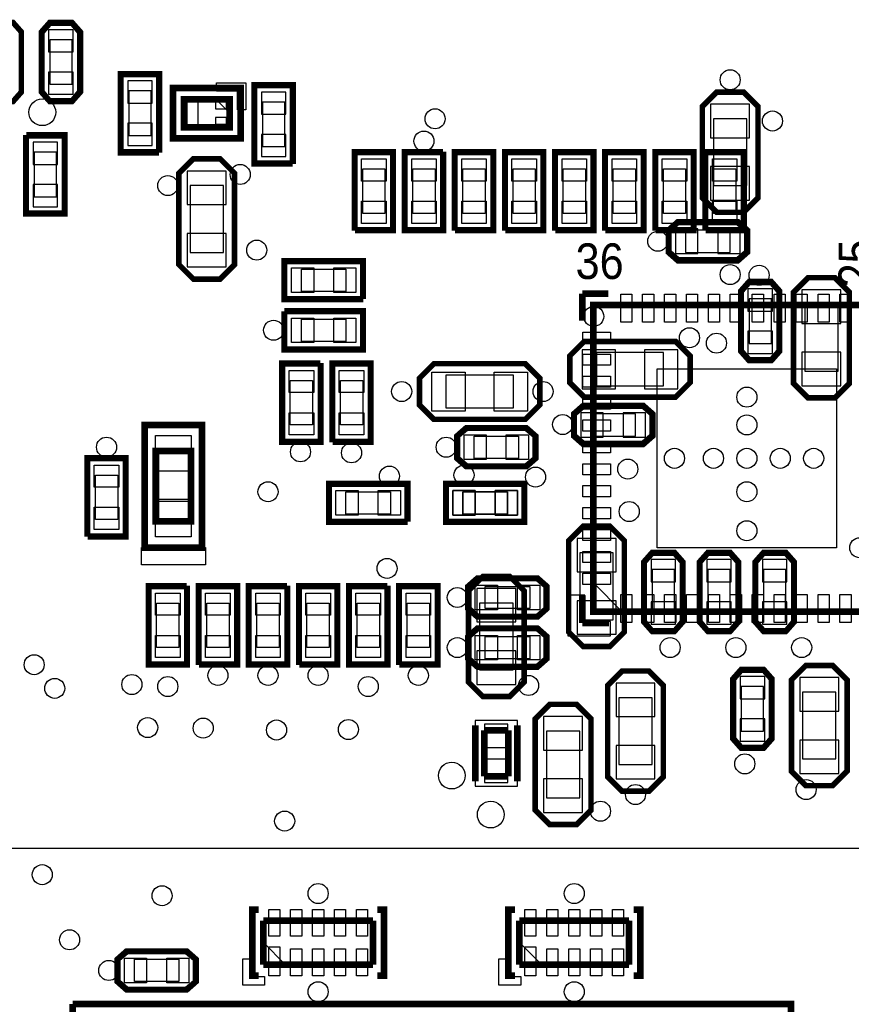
# Model space of a CAD drawing. Extents: x 6 to 156, y -6 to 136.
# Tile 3 of 32: x 26 to 45, y 22 to 45. Entities that reach past the tile are written whole.
import ezdxf

# ---------------------------------------------------------------- set-up
doc = ezdxf.new("R2010")
doc.units = 0
for name, color, linetype in [('PG_ASSEMBLY_BOTTOM', 1, 'CONTINUOUS'), ('PG_ASSEMBLY_TOP', 1, 'CONTINUOUS'), ('PG_PLACE_BOUND_BOTTOM', 152, 'CONTINUOUS'), ('PG_PLACE_BOUND_TOP', 152, 'CONTINUOUS'), ('PG_SILKSCREEN_BOTTOM', 204, 'CONTINUOUS'), ('PG_SILKSCREEN_TOP', 45, 'CONTINUOUS'), ('PIN_BOTTOM', 5, 'CONTINUOUS'), ('PIN_TOP', 1, 'CONTINUOUS'), ('VC_BOTTOM', 5, 'CONTINUOUS'), ('VC_TOP', 1, 'CONTINUOUS')]:
    doc.layers.add(name, color=color, linetype=linetype)

msp = doc.modelspace()

# ---------------------------------------------------------------- linework, layer by layer
at = {"layer": 'PG_ASSEMBLY_BOTTOM'}
for points in [[(26.549604, 42.976038), (26.549604, 44.296838), (26.705052, 44.474638), (27.153616, 44.474638), (27.311604, 44.296838), (27.311604, 42.976038), (27.159204, 42.798238), (26.702004, 42.798238)], [(28.353004, 41.629838), (28.353004, 43.306238), (29.115004, 43.306238), (29.115004, 41.629838)], [(31.401004, 41.375838), (31.401004, 43.052238), (32.163004, 43.052238), (32.163004, 41.375838)], [(41.840404, 40.258238), (41.561004, 40.537638), (41.561004, 42.620438), (41.840404, 42.899838), (41.916604, 42.976038), (42.475404, 42.976038), (42.653204, 42.798238), (42.831004, 42.620438), (42.831004, 40.537638), (42.653204, 40.359838), (42.475404, 40.182038), (41.916604, 40.182038)], [(30.777942, 42.797984), (30.777942, 42.477944), (30.457902, 42.797984)], [(26.956004, 41.909238), (26.956004, 40.232838), (26.194004, 40.232838), (26.194004, 41.909238)], [(30.613604, 41.375838), (30.893004, 41.096438), (30.893004, 39.013638), (30.613604, 38.734238), (30.537404, 38.658038), (29.978604, 38.658038), (29.800804, 38.835838), (29.623004, 39.013638), (29.623004, 41.096438), (29.800804, 41.274238), (29.978604, 41.452038), (30.537404, 41.452038)], [(42.348404, 39.166038), (41.027604, 39.166038), (40.849804, 39.321486), (40.849804, 39.77005), (41.027604, 39.928038), (42.348404, 39.928038), (42.526204, 39.775638), (42.526204, 39.318438)], [(44.63415, 38.664388), (44.91355, 38.384988), (44.91355, 36.302188), (44.63415, 36.022788), (44.55795, 35.946588), (43.99915, 35.946588), (43.82135, 36.124388), (43.64355, 36.302188), (43.64355, 38.384988), (43.82135, 38.562788), (43.99915, 38.740588), (44.55795, 38.740588)], [(43.26255, 38.384988), (43.26255, 37.064188), (43.107102, 36.886388), (42.658538, 36.886388), (42.50055, 37.064188), (42.50055, 38.384988), (42.65295, 38.562788), (43.11015, 38.562788)], [(38.589204, 36.981638), (38.868604, 37.261038), (40.951404, 37.261038), (41.230804, 36.981638), (41.307004, 36.905438), (41.307004, 36.346638), (41.129204, 36.168838), (40.951404, 35.991038), (38.868604, 35.991038), (38.690804, 36.168838), (38.513004, 36.346638), (38.513004, 36.905438)], [(38.868604, 35.737038), (40.189404, 35.737038), (40.367204, 35.58159), (40.367204, 35.133026), (40.189404, 34.975038), (38.868604, 34.975038), (38.690804, 35.127438), (38.690804, 35.584638)], [(35.769804, 33.959038), (37.446204, 33.959038), (37.446204, 33.197038), (35.769804, 33.197038)], [(38.792404, 30.352238), (38.513004, 30.631638), (38.513004, 32.714438), (38.792404, 32.993838), (38.868604, 33.070038), (39.427404, 33.070038), (39.605204, 32.892238), (39.783004, 32.714438), (39.783004, 30.631638), (39.605204, 30.453838), (39.427404, 30.276038), (38.868604, 30.276038)], [(40.291004, 30.885638), (40.291004, 32.206438), (40.446452, 32.384238), (40.895016, 32.384238), (41.053004, 32.206438), (41.053004, 30.885638), (40.900604, 30.707838), (40.443404, 30.707838)], [(41.561004, 30.885638), (41.561004, 32.206438), (41.716452, 32.384238), (42.165016, 32.384238), (42.323004, 32.206438), (42.323004, 30.885638), (42.170604, 30.707838), (41.713404, 30.707838)], [(42.831004, 30.885638), (42.831004, 32.206438), (42.986452, 32.384238), (43.435016, 32.384238), (43.593004, 32.206438), (43.593004, 30.885638), (43.440604, 30.707838), (42.983404, 30.707838)], [(36.506404, 29.209238), (36.227004, 29.488638), (36.227004, 31.571438), (36.506404, 31.850838), (36.582604, 31.927038), (37.141404, 31.927038), (37.319204, 31.749238), (37.497004, 31.571438), (37.497004, 29.488638), (37.319204, 29.310838), (37.141404, 29.133038), (36.582604, 29.133038)], [(44.583604, 29.818838), (44.863004, 29.539438), (44.863004, 27.456638), (44.583604, 27.177238), (44.507404, 27.101038), (43.948604, 27.101038), (43.770804, 27.278838), (43.593004, 27.456638), (43.593004, 29.539438), (43.770804, 29.717238), (43.948604, 29.895038), (44.507404, 29.895038)], [(40.392604, 29.691838), (40.672004, 29.412438), (40.672004, 27.329638), (40.392604, 27.050238), (40.316404, 26.974038), (39.757604, 26.974038), (39.579804, 27.151838), (39.402004, 27.329638), (39.402004, 29.412438), (39.579804, 29.590238), (39.757604, 29.768038), (40.316404, 29.768038)], [(43.085004, 29.539438), (43.085004, 28.218638), (42.929556, 28.040838), (42.480992, 28.040838), (42.323004, 28.218638), (42.323004, 29.539438), (42.475404, 29.717238), (42.932604, 29.717238)], [(38.741604, 28.929838), (39.021004, 28.650438), (39.021004, 26.567638), (38.741604, 26.288238), (38.665404, 26.212038), (38.106604, 26.212038), (37.928804, 26.389838), (37.751004, 26.567638), (37.751004, 28.650438), (37.928804, 28.828238), (38.106604, 29.006038), (38.665404, 29.006038)]]:
    msp.add_lwpolyline(points, close=True, dxfattribs=at)
at = {"layer": 'PG_ASSEMBLY_BOTTOM', "const_width": 0.1524}
for points in [[(30.777942, 42.788078), (30.777942, 42.147998), (29.738066, 42.147998), (29.738066, 42.788078), (30.777942, 42.788078)], [(37.137086, 28.388056), (36.586922, 28.388056)], [(36.586922, 28.388056), (36.586922, 27.33802)], [(37.137086, 27.33802), (37.137086, 28.388056)], [(36.586922, 27.33802), (37.137086, 27.33802)]]:
    msp.add_lwpolyline(points, dxfattribs=at)
at = {"layer": 'PG_ASSEMBLY_TOP'}
for points in [[(34.449004, 39.851838), (33.687004, 39.851838), (33.687004, 41.528238), (34.449004, 41.528238)], [(34.830004, 41.528238), (35.592004, 41.528238), (35.592004, 39.851838), (34.830004, 39.851838)], [(36.735004, 39.851838), (35.973004, 39.851838), (35.973004, 41.528238), (36.735004, 41.528238)], [(37.878004, 39.851838), (37.116004, 39.851838), (37.116004, 41.528238), (37.878004, 41.528238)], [(39.021004, 39.851838), (38.259004, 39.851838), (38.259004, 41.528238), (39.021004, 41.528238)], [(40.164004, 39.851838), (39.402004, 39.851838), (39.402004, 41.528238), (40.164004, 41.528238)], [(41.307004, 39.851838), (40.545004, 39.851838), (40.545004, 41.528238), (41.307004, 41.528238)], [(42.450004, 39.851838), (41.688004, 39.851838), (41.688004, 41.528238), (42.450004, 41.528238)], [(33.763204, 39.039038), (33.763204, 38.277038), (32.086804, 38.277038), (32.086804, 39.039038)], [(32.086804, 37.134038), (32.086804, 37.896038), (33.763204, 37.896038), (33.763204, 37.134038)], [(32.036004, 36.702238), (32.798004, 36.702238), (32.798004, 35.025838), (32.036004, 35.025838)], [(33.941004, 35.025838), (33.179004, 35.025838), (33.179004, 36.702238), (33.941004, 36.702238)], [(37.801804, 36.473638), (37.522404, 36.753038), (35.439604, 36.753038), (35.160204, 36.473638), (35.084004, 36.397438), (35.084004, 35.838638), (35.261804, 35.660838), (35.439604, 35.483038), (37.522404, 35.483038), (37.700204, 35.660838), (37.878004, 35.838638), (37.878004, 36.397438)], [(37.522404, 35.229038), (36.201604, 35.229038), (36.023804, 35.07359), (36.023804, 34.625026), (36.201604, 34.467038), (37.522404, 34.467038), (37.700204, 34.619438), (37.700204, 35.076638)], [(28.353004, 32.866838), (27.591004, 32.866838), (27.591004, 34.543238), (28.353004, 34.543238)], [(34.779204, 33.959038), (34.779204, 33.197038), (33.102804, 33.197038), (33.102804, 33.959038)], [(37.446204, 33.959038), (37.446204, 33.197038), (35.769804, 33.197038), (35.769804, 33.959038)], [(29.906722, 33.166812), (29.095954, 33.166812), (29.095954, 33.662366), (29.906722, 33.662366)], [(37.776404, 31.800038), (36.455604, 31.800038), (36.277804, 31.64459), (36.277804, 31.196026), (36.455604, 31.038038), (37.776404, 31.038038), (37.954204, 31.190438), (37.954204, 31.647638)], [(39.076884, 31.093918), (39.076884, 31.750762), (39.733728, 31.093918)], [(28.988004, 31.622238), (29.750004, 31.622238), (29.750004, 29.945838), (28.988004, 29.945838)], [(30.893004, 29.945838), (30.131004, 29.945838), (30.131004, 31.622238), (30.893004, 31.622238)], [(31.274004, 31.622238), (32.036004, 31.622238), (32.036004, 29.945838), (31.274004, 29.945838)], [(33.179004, 29.945838), (32.417004, 29.945838), (32.417004, 31.622238), (33.179004, 31.622238)], [(33.560004, 31.622238), (34.322004, 31.622238), (34.322004, 29.945838), (33.560004, 29.945838)], [(35.465004, 29.945838), (34.703004, 29.945838), (34.703004, 31.622238), (35.465004, 31.622238)], [(37.776404, 30.657038), (36.455604, 30.657038), (36.277804, 30.50159), (36.277804, 30.053026), (36.455604, 29.895038), (37.776404, 29.895038), (37.954204, 30.047438), (37.954204, 30.504638)], [(31.54807, 23.545038), (32.047942, 23.044912), (31.54807, 23.044912)], [(37.39007, 23.545038), (37.889942, 23.044912), (37.39007, 23.044912)], [(29.775404, 23.291038), (28.454604, 23.291038), (28.276804, 23.13559), (28.276804, 22.687026), (28.454604, 22.529038), (29.775404, 22.529038), (29.953204, 22.681438), (29.953204, 23.138638)]]:
    msp.add_lwpolyline(points, close=True, dxfattribs=at)
at = {"layer": 'PG_ASSEMBLY_TOP', "const_width": 0.1524}
for points in [[(46.077124, 31.093918), (46.077124, 38.093904), (39.076884, 38.093904), (39.076884, 31.093918), (46.077124, 31.093918)], [(29.896054, 33.158938), (29.896054, 34.758884), (29.095954, 34.758884), (29.095954, 33.158938), (29.896054, 33.158938)], [(34.047938, 24.04491), (31.54807, 24.04491)], [(31.54807, 24.04491), (31.54807, 23.044912)], [(34.047938, 23.044912), (34.047938, 24.04491)], [(39.889938, 24.04491), (37.39007, 24.04491)], [(37.39007, 24.04491), (37.39007, 23.044912)], [(39.889938, 23.044912), (39.889938, 24.04491)], [(31.54807, 23.044912), (34.047938, 23.044912)], [(37.39007, 23.044912), (39.889938, 23.044912)]]:
    msp.add_lwpolyline(points, dxfattribs=at)
at = {"layer": 'PG_PLACE_BOUND_BOTTOM'}
for points in [[(26.676604, 43.128438), (27.184604, 43.128438), (27.184604, 44.144438), (26.676604, 44.144438)], [(28.480004, 41.960038), (28.988004, 41.960038), (28.988004, 42.976038), (28.480004, 42.976038)], [(30.777942, 42.788078), (30.777942, 42.148252), (29.737812, 42.148252), (29.737812, 42.788078)], [(31.528004, 41.706038), (32.036004, 41.706038), (32.036004, 42.722038), (31.528004, 42.722038)], [(41.815004, 40.817038), (42.577004, 40.817038), (42.577004, 42.341038), (41.815004, 42.341038)], [(26.829004, 41.579038), (26.321004, 41.579038), (26.321004, 40.563038), (26.829004, 40.563038)], [(30.639004, 40.817038), (29.877004, 40.817038), (29.877004, 39.293038), (30.639004, 39.293038)], [(42.196004, 39.293038), (42.196004, 39.801038), (41.180004, 39.801038), (41.180004, 39.293038)], [(43.13555, 38.232588), (42.62755, 38.232588), (42.62755, 37.216588), (43.13555, 37.216588)], [(44.65955, 38.105588), (43.89755, 38.105588), (43.89755, 36.581588), (44.65955, 36.581588)], [(39.148004, 37.007038), (39.148004, 36.245038), (40.672004, 36.245038), (40.672004, 37.007038)], [(39.021004, 35.610038), (39.021004, 35.102038), (40.037004, 35.102038), (40.037004, 35.610038)], [(36.100004, 33.832038), (36.100004, 33.324038), (37.116004, 33.324038), (37.116004, 33.832038)], [(38.767004, 30.911038), (39.529004, 30.911038), (39.529004, 32.435038), (38.767004, 32.435038)], [(40.418004, 31.038038), (40.926004, 31.038038), (40.926004, 32.054038), (40.418004, 32.054038)], [(41.688004, 31.038038), (42.196004, 31.038038), (42.196004, 32.054038), (41.688004, 32.054038)], [(42.958004, 31.038038), (43.466004, 31.038038), (43.466004, 32.054038), (42.958004, 32.054038)], [(36.481004, 29.768038), (37.243004, 29.768038), (37.243004, 31.292038), (36.481004, 31.292038)], [(42.958004, 29.387038), (42.450004, 29.387038), (42.450004, 28.371038), (42.958004, 28.371038)], [(44.609004, 29.260038), (43.847004, 29.260038), (43.847004, 27.736038), (44.609004, 27.736038)], [(40.418004, 29.133038), (39.656004, 29.133038), (39.656004, 27.609038), (40.418004, 27.609038)], [(37.342064, 28.6131), (36.381944, 28.6131), (36.381944, 27.112976), (37.342064, 27.112976)], [(38.767004, 28.371038), (38.005004, 28.371038), (38.005004, 26.847038), (38.767004, 26.847038)]]:
    msp.add_lwpolyline(points, close=True, dxfattribs=at)
at = {"layer": 'PG_PLACE_BOUND_TOP'}
for points in [[(34.322004, 40.182038), (33.814004, 40.182038), (33.814004, 41.198038), (34.322004, 41.198038)], [(34.957004, 41.198038), (35.465004, 41.198038), (35.465004, 40.182038), (34.957004, 40.182038)], [(36.608004, 40.182038), (36.100004, 40.182038), (36.100004, 41.198038), (36.608004, 41.198038)], [(37.751004, 40.182038), (37.243004, 40.182038), (37.243004, 41.198038), (37.751004, 41.198038)], [(38.894004, 40.182038), (38.386004, 40.182038), (38.386004, 41.198038), (38.894004, 41.198038)], [(40.037004, 40.182038), (39.529004, 40.182038), (39.529004, 41.198038), (40.037004, 41.198038)], [(41.180004, 40.182038), (40.672004, 40.182038), (40.672004, 41.198038), (41.180004, 41.198038)], [(42.323004, 40.182038), (41.815004, 40.182038), (41.815004, 41.198038), (42.323004, 41.198038)], [(33.433004, 38.912038), (33.433004, 38.404038), (32.417004, 38.404038), (32.417004, 38.912038)], [(46.077124, 31.093918), (39.077138, 31.093918), (39.077138, 38.09365), (46.077124, 38.09365)], [(32.417004, 37.261038), (32.417004, 37.769038), (33.433004, 37.769038), (33.433004, 37.261038)], [(37.243004, 36.499038), (37.243004, 35.737038), (35.719004, 35.737038), (35.719004, 36.499038)], [(32.163004, 36.372038), (32.671004, 36.372038), (32.671004, 35.356038), (32.163004, 35.356038)], [(33.814004, 35.356038), (33.306004, 35.356038), (33.306004, 36.372038), (33.814004, 36.372038)], [(37.370004, 35.102038), (37.370004, 34.594038), (36.354004, 34.594038), (36.354004, 35.102038)], [(29.896054, 33.158938), (29.095954, 33.158938), (29.095954, 34.758884), (29.896054, 34.758884)], [(28.226004, 33.197038), (27.718004, 33.197038), (27.718004, 34.213038), (28.226004, 34.213038)], [(34.449004, 33.832038), (34.449004, 33.324038), (33.433004, 33.324038), (33.433004, 33.832038)], [(37.116004, 33.832038), (37.116004, 33.324038), (36.100004, 33.324038), (36.100004, 33.832038)], [(37.624004, 31.673038), (37.624004, 31.165038), (36.608004, 31.165038), (36.608004, 31.673038)], [(29.115004, 31.292038), (29.623004, 31.292038), (29.623004, 30.276038), (29.115004, 30.276038)], [(30.766004, 30.276038), (30.258004, 30.276038), (30.258004, 31.292038), (30.766004, 31.292038)], [(31.401004, 31.292038), (31.909004, 31.292038), (31.909004, 30.276038), (31.401004, 30.276038)], [(33.052004, 30.276038), (32.544004, 30.276038), (32.544004, 31.292038), (33.052004, 31.292038)], [(33.687004, 31.292038), (34.195004, 31.292038), (34.195004, 30.276038), (33.687004, 30.276038)], [(35.338004, 30.276038), (34.830004, 30.276038), (34.830004, 31.292038), (35.338004, 31.292038)], [(37.624004, 30.530038), (37.624004, 30.022038), (36.608004, 30.022038), (36.608004, 30.530038)], [(47.139098, 25.699974), (47.139098, -3.759962), (23.639018, -3.759962), (23.639018, 25.699974)], [(34.047938, 23.044912), (34.047938, 24.04491), (31.54807, 24.04491), (31.54807, 23.044912)], [(39.889938, 23.044912), (39.889938, 24.04491), (37.39007, 24.04491), (37.39007, 23.044912)], [(29.623004, 23.164038), (29.623004, 22.656038), (28.607004, 22.656038), (28.607004, 23.164038)]]:
    msp.add_lwpolyline(points, close=True, dxfattribs=at)
at = {"layer": 'PG_SILKSCREEN_BOTTOM'}
for points, const_width in [([(26.028904, 42.950638), (26.028904, 44.322238), (25.838404, 44.538138), (25.330404, 44.538138), (25.139904, 44.322238), (25.139904, 42.950638), (25.330404, 42.734738), (25.838404, 42.734738), (26.028904, 42.950638)], 0.127), ([(27.375104, 42.950638), (27.375104, 44.322238), (27.184604, 44.538138), (26.676604, 44.538138), (26.486104, 44.322238), (26.486104, 42.950638), (26.676604, 42.734738), (27.184604, 42.734738), (27.375104, 42.950638)], 0.127), ([(29.178504, 41.566338), (29.178504, 43.369738), (28.289504, 43.369738), (28.289504, 41.566338), (29.165804, 41.566338)], 0.127), ([(32.226504, 41.312338), (32.226504, 43.115738), (31.337504, 43.115738), (31.337504, 41.312338), (32.213804, 41.312338)], 0.127), ([(29.484066, 43.041824), (29.484066, 41.894252), (31.031942, 41.894252), (31.031942, 43.041824), (29.484066, 43.041824)], 0.1524), ([(42.500804, 40.207438), (42.831004, 40.537638), (42.831004, 42.620438), (42.500804, 42.950638), (41.891204, 42.950638), (41.561004, 42.620438), (41.561004, 40.537638), (41.891204, 40.207438), (42.500804, 40.207438)], 0.127), ([(26.130504, 41.972738), (26.130504, 40.169338), (27.019504, 40.169338), (27.019504, 41.972738), (26.143204, 41.972738)], 0.127), ([(29.953204, 41.426638), (29.623004, 41.096438), (29.623004, 39.013638), (29.953204, 38.683438), (30.562804, 38.683438), (30.893004, 39.013638), (30.893004, 41.096438), (30.562804, 41.426638), (29.953204, 41.426638)], 0.127), ([(42.373804, 39.991538), (41.002204, 39.991538), (40.786304, 39.801038), (40.786304, 39.293038), (41.002204, 39.102538), (42.373804, 39.102538), (42.589704, 39.293038), (42.589704, 39.801038), (42.373804, 39.991538)], 0.127), ([(42.43705, 38.410388), (42.43705, 37.038788), (42.62755, 36.822888), (43.13555, 36.822888), (43.32605, 37.038788), (43.32605, 38.410388), (43.13555, 38.626288), (42.62755, 38.626288), (42.43705, 38.410388)], 0.127), ([(43.97375, 38.715188), (43.64355, 38.384988), (43.64355, 36.302188), (43.97375, 35.971988), (44.58335, 35.971988), (44.91355, 36.302188), (44.91355, 38.384988), (44.58335, 38.715188), (43.97375, 38.715188)], 0.127), ([(38.538404, 36.321238), (38.868604, 35.991038), (40.951404, 35.991038), (41.281604, 36.321238), (41.281604, 36.930838), (40.951404, 37.261038), (38.868604, 37.261038), (38.538404, 36.930838), (38.538404, 36.321238)], 0.127), ([(38.843204, 34.911538), (40.214804, 34.911538), (40.430704, 35.102038), (40.430704, 35.610038), (40.214804, 35.800538), (38.843204, 35.800538), (38.627304, 35.610038), (38.627304, 35.102038), (38.843204, 34.911538)], 0.127), ([(35.706304, 33.133538), (37.509704, 33.133538), (37.509704, 34.022538), (35.706304, 34.022538), (35.706304, 33.146238)], 0.127), ([(39.452804, 30.301438), (39.783004, 30.631638), (39.783004, 32.714438), (39.452804, 33.044638), (38.843204, 33.044638), (38.513004, 32.714438), (38.513004, 30.631638), (38.843204, 30.301438), (39.452804, 30.301438)], 0.127), ([(41.116504, 30.860238), (41.116504, 32.231838), (40.926004, 32.447738), (40.418004, 32.447738), (40.227504, 32.231838), (40.227504, 30.860238), (40.418004, 30.644338), (40.926004, 30.644338), (41.116504, 30.860238)], 0.127), ([(42.386504, 30.860238), (42.386504, 32.231838), (42.196004, 32.447738), (41.688004, 32.447738), (41.497504, 32.231838), (41.497504, 30.860238), (41.688004, 30.644338), (42.196004, 30.644338), (42.386504, 30.860238)], 0.127), ([(43.656504, 30.860238), (43.656504, 32.231838), (43.466004, 32.447738), (42.958004, 32.447738), (42.767504, 32.231838), (42.767504, 30.860238), (42.958004, 30.644338), (43.466004, 30.644338), (43.656504, 30.860238)], 0.127), ([(37.166804, 29.158438), (37.497004, 29.488638), (37.497004, 31.571438), (37.166804, 31.901638), (36.557204, 31.901638), (36.227004, 31.571438), (36.227004, 29.488638), (36.557204, 29.158438), (37.166804, 29.158438)], 0.127), ([(43.923204, 29.869638), (43.593004, 29.539438), (43.593004, 27.456638), (43.923204, 27.126438), (44.532804, 27.126438), (44.863004, 27.456638), (44.863004, 29.539438), (44.532804, 29.869638), (43.923204, 29.869638)], 0.127), ([(39.732204, 29.742638), (39.402004, 29.412438), (39.402004, 27.329638), (39.732204, 26.999438), (40.341804, 26.999438), (40.672004, 27.329638), (40.672004, 29.412438), (40.341804, 29.742638), (39.732204, 29.742638)], 0.127), ([(42.259504, 29.564838), (42.259504, 28.193238), (42.450004, 27.977338), (42.958004, 27.977338), (43.148504, 28.193238), (43.148504, 29.564838), (42.958004, 29.780738), (42.450004, 29.780738), (42.259504, 29.564838)], 0.127), ([(38.081204, 28.980638), (37.751004, 28.650438), (37.751004, 26.567638), (38.081204, 26.237438), (38.690804, 26.237438), (39.021004, 26.567638), (39.021004, 28.650438), (38.690804, 28.980638), (38.081204, 28.980638)], 0.127), ([(36.381944, 27.222958), (36.381944, 28.503118)], 0.1524), ([(37.342064, 27.222958), (37.342064, 28.503118)], 0.1524)]:
    msp.add_lwpolyline(points, dxfattribs=dict(at, const_width=const_width))
msp.add_lwpolyline([(30.477968, 42.96791), (30.477968, 43.157902), (31.14802, 43.157902), (31.14802, 42.548048), (30.958028, 42.548048), (30.958028, 42.96791)], close=True, dxfattribs=at)
at = {"layer": 'PG_SILKSCREEN_TOP'}
for points, const_width in [([(33.623504, 39.788338), (33.623504, 41.591738), (34.512504, 41.591738), (34.512504, 39.788338), (33.636204, 39.788338)], 0.127), ([(35.655504, 41.591738), (35.655504, 39.788338), (34.766504, 39.788338), (34.766504, 41.591738), (35.642804, 41.591738)], 0.127), ([(35.909504, 39.788338), (35.909504, 41.591738), (36.798504, 41.591738), (36.798504, 39.788338), (35.922204, 39.788338)], 0.127), ([(37.052504, 39.788338), (37.052504, 41.591738), (37.941504, 41.591738), (37.941504, 39.788338), (37.065204, 39.788338)], 0.127), ([(38.195504, 39.788338), (38.195504, 41.591738), (39.084504, 41.591738), (39.084504, 39.788338), (38.208204, 39.788338)], 0.127), ([(39.338504, 39.788338), (39.338504, 41.591738), (40.227504, 41.591738), (40.227504, 39.788338), (39.351204, 39.788338)], 0.127), ([(40.481504, 39.788338), (40.481504, 41.591738), (41.370504, 41.591738), (41.370504, 39.788338), (40.494204, 39.788338)], 0.127), ([(41.624504, 39.788338), (41.624504, 41.591738), (42.513504, 41.591738), (42.513504, 39.788338), (41.637204, 39.788338)], 0.127), ([(33.826704, 38.213538), (32.023304, 38.213538), (32.023304, 39.102538), (33.826704, 39.102538), (33.826704, 38.226238)], 0.127), ([(38.822884, 38.347904), (39.414196, 38.347904)], 0.1524), ([(38.822884, 37.733224), (38.822884, 38.347904)], 0.1524), ([(32.023304, 37.959538), (33.826704, 37.959538), (33.826704, 37.070538), (32.023304, 37.070538), (32.023304, 37.946838)], 0.127), ([(32.861504, 36.765738), (32.861504, 34.962338), (31.972504, 34.962338), (31.972504, 36.765738), (32.848804, 36.765738)], 0.127), ([(33.115504, 34.962338), (33.115504, 36.765738), (34.004504, 36.765738), (34.004504, 34.962338), (33.128204, 34.962338)], 0.127), ([(37.852604, 35.813238), (37.522404, 35.483038), (35.439604, 35.483038), (35.109404, 35.813238), (35.109404, 36.422838), (35.439604, 36.753038), (37.522404, 36.753038), (37.852604, 36.422838), (37.852604, 35.813238)], 0.127), ([(30.150054, 35.351974), (28.841954, 35.351974), (28.841954, 32.559498), (30.150054, 32.559498), (30.150054, 35.351974)], 0.1524), ([(37.547804, 34.403538), (36.176204, 34.403538), (35.960304, 34.594038), (35.960304, 35.102038), (36.176204, 35.292538), (37.547804, 35.292538), (37.763704, 35.102038), (37.763704, 34.594038), (37.547804, 34.403538)], 0.127), ([(27.527504, 32.803338), (27.527504, 34.606738), (28.416504, 34.606738), (28.416504, 32.803338), (27.540204, 32.803338)], 0.127), ([(34.842704, 33.133538), (33.039304, 33.133538), (33.039304, 34.022538), (34.842704, 34.022538), (34.842704, 33.146238)], 0.127), ([(37.509704, 33.133538), (35.706304, 33.133538), (35.706304, 34.022538), (37.509704, 34.022538), (37.509704, 33.146238)], 0.127), ([(37.801804, 30.974538), (36.430204, 30.974538), (36.214304, 31.165038), (36.214304, 31.673038), (36.430204, 31.863538), (37.801804, 31.863538), (38.017704, 31.673038), (38.017704, 31.165038), (37.801804, 30.974538)], 0.127), ([(29.813504, 31.685738), (29.813504, 29.882338), (28.924504, 29.882338), (28.924504, 31.685738), (29.800804, 31.685738)], 0.127), ([(30.067504, 29.882338), (30.067504, 31.685738), (30.956504, 31.685738), (30.956504, 29.882338), (30.080204, 29.882338)], 0.127), ([(32.099504, 31.685738), (32.099504, 29.882338), (31.210504, 29.882338), (31.210504, 31.685738), (32.086804, 31.685738)], 0.127), ([(32.353504, 29.882338), (32.353504, 31.685738), (33.242504, 31.685738), (33.242504, 29.882338), (32.366204, 29.882338)], 0.127), ([(34.385504, 31.685738), (34.385504, 29.882338), (33.496504, 29.882338), (33.496504, 31.685738), (34.372804, 31.685738)], 0.127), ([(34.639504, 29.882338), (34.639504, 31.685738), (35.528504, 31.685738), (35.528504, 29.882338), (34.652204, 29.882338)], 0.127), ([(38.822884, 30.839918), (38.822884, 31.468314)], 0.1524), ([(37.801804, 29.831538), (36.430204, 29.831538), (36.214304, 30.022038), (36.214304, 30.530038), (36.430204, 30.720538), (37.801804, 30.720538), (38.017704, 30.530038), (38.017704, 30.022038), (37.801804, 29.831538)], 0.127), ([(39.435532, 30.839918), (38.822884, 30.839918)], 0.1524), ([(31.44393, 24.29891), (31.29407, 24.29891), (31.29407, 22.790912), (31.44393, 22.790912)], 0.1524), ([(34.152078, 24.29891), (34.301938, 24.29891), (34.301938, 22.790912), (34.152078, 22.790912)], 0.1524), ([(37.28593, 24.29891), (37.13607, 24.29891), (37.13607, 22.790912), (37.28593, 22.790912)], 0.1524), ([(39.994078, 24.29891), (40.143938, 24.29891), (40.143938, 22.790912), (39.994078, 22.790912)], 0.1524), ([(29.800804, 22.465538), (28.429204, 22.465538), (28.213304, 22.656038), (28.213304, 23.164038), (28.429204, 23.354538), (29.800804, 23.354538), (30.016704, 23.164038), (30.016704, 22.656038), (29.800804, 22.465538)], 0.127), ([(27.19578, 22.14372), (43.584622, 22.14372), (43.584622, 15.42161)], 0.1524), ([(27.19578, 15.42161), (27.19578, 22.14372)], 0.1524)]:
    msp.add_lwpolyline(points, dxfattribs=dict(at, const_width=const_width))
for points in [[(30.225238, 32.164274), (28.766008, 32.164274), (28.766008, 32.56026), (30.225238, 32.56026)], [(38.879526, 31.47187), (38.496494, 31.47187), (38.496494, 30.541976), (39.464234, 30.541976), (39.464234, 30.874462), (38.879526, 30.874462)], [(31.578042, 22.77491), (31.578042, 22.575012), (31.077916, 22.575012), (31.077916, 23.17496), (31.278068, 23.17496), (31.278068, 22.77491)], [(37.420042, 22.77491), (37.420042, 22.575012), (36.919916, 22.575012), (36.919916, 23.17496), (37.120068, 23.17496), (37.120068, 22.77491)]]:
    msp.add_lwpolyline(points, close=True, dxfattribs=at)
at = {"layer": 'PIN_BOTTOM'}
for points in [[(26.651204, 43.865038), (27.210004, 43.865038), (27.210004, 44.373038), (26.651204, 44.373038)], [(26.651204, 42.899838), (27.210004, 42.899838), (27.210004, 43.407838), (26.651204, 43.407838)], [(28.454604, 42.696638), (29.013404, 42.696638), (29.013404, 43.204638), (28.454604, 43.204638)], [(31.502604, 42.442638), (32.061404, 42.442638), (32.061404, 42.950638), (31.502604, 42.950638)], [(30.059884, 42.722038), (29.805884, 42.722038), (29.805884, 42.214038), (30.059884, 42.214038)], [(30.710124, 42.719244), (30.456124, 42.719244), (30.456124, 42.566844), (30.710124, 42.566844)], [(41.751504, 41.909238), (42.640504, 41.909238), (42.640504, 42.671238), (41.751504, 42.671238)], [(28.454604, 41.731438), (29.013404, 41.731438), (29.013404, 42.239438), (28.454604, 42.239438)], [(30.710124, 42.369232), (30.456124, 42.369232), (30.456124, 42.216832), (30.710124, 42.216832)], [(26.854404, 41.807638), (26.295604, 41.807638), (26.295604, 41.299638), (26.854404, 41.299638)], [(31.502604, 41.477438), (32.061404, 41.477438), (32.061404, 41.985438), (31.502604, 41.985438)], [(30.702504, 41.147238), (29.813504, 41.147238), (29.813504, 40.385238), (30.702504, 40.385238)], [(41.751504, 40.486838), (42.640504, 40.486838), (42.640504, 41.248838), (41.751504, 41.248838)], [(26.854404, 40.842438), (26.295604, 40.842438), (26.295604, 40.334438), (26.854404, 40.334438)], [(41.459404, 39.267638), (41.459404, 39.826438), (40.951404, 39.826438), (40.951404, 39.267638)], [(42.424604, 39.267638), (42.424604, 39.826438), (41.916604, 39.826438), (41.916604, 39.267638)], [(30.702504, 39.724838), (29.813504, 39.724838), (29.813504, 38.962838), (30.702504, 38.962838)], [(43.16095, 38.461188), (42.60215, 38.461188), (42.60215, 37.953188), (43.16095, 37.953188)], [(44.72305, 38.435788), (43.83405, 38.435788), (43.83405, 37.673788), (44.72305, 37.673788)], [(43.16095, 37.495988), (42.60215, 37.495988), (42.60215, 36.987988), (43.16095, 36.987988)], [(38.817804, 37.070538), (38.817804, 36.181538), (39.579804, 36.181538), (39.579804, 37.070538)], [(40.240204, 37.070538), (40.240204, 36.181538), (41.002204, 36.181538), (41.002204, 37.070538)], [(44.72305, 37.013388), (43.83405, 37.013388), (43.83405, 36.251388), (44.72305, 36.251388)], [(38.792404, 35.635438), (38.792404, 35.076638), (39.300404, 35.076638), (39.300404, 35.635438)], [(39.757604, 35.635438), (39.757604, 35.076638), (40.265604, 35.076638), (40.265604, 35.635438)], [(35.871404, 33.857438), (35.871404, 33.298638), (36.379404, 33.298638), (36.379404, 33.857438)], [(36.836604, 33.857438), (36.836604, 33.298638), (37.344604, 33.298638), (37.344604, 33.857438)], [(38.703504, 32.003238), (39.592504, 32.003238), (39.592504, 32.765238), (38.703504, 32.765238)], [(40.392604, 31.774638), (40.951404, 31.774638), (40.951404, 32.282638), (40.392604, 32.282638)], [(41.662604, 31.774638), (42.221404, 31.774638), (42.221404, 32.282638), (41.662604, 32.282638)], [(42.932604, 31.774638), (43.491404, 31.774638), (43.491404, 32.282638), (42.932604, 32.282638)], [(36.417504, 30.860238), (37.306504, 30.860238), (37.306504, 31.622238), (36.417504, 31.622238)], [(38.703504, 30.580838), (39.592504, 30.580838), (39.592504, 31.342838), (38.703504, 31.342838)], [(40.392604, 30.809438), (40.951404, 30.809438), (40.951404, 31.317438), (40.392604, 31.317438)], [(41.662604, 30.809438), (42.221404, 30.809438), (42.221404, 31.317438), (41.662604, 31.317438)], [(42.932604, 30.809438), (43.491404, 30.809438), (43.491404, 31.317438), (42.932604, 31.317438)], [(36.417504, 29.437838), (37.306504, 29.437838), (37.306504, 30.199838), (36.417504, 30.199838)], [(40.481504, 29.463238), (39.592504, 29.463238), (39.592504, 28.701238), (40.481504, 28.701238)], [(42.983404, 29.615638), (42.424604, 29.615638), (42.424604, 29.107638), (42.983404, 29.107638)], [(44.672504, 29.590238), (43.783504, 29.590238), (43.783504, 28.828238), (44.672504, 28.828238)], [(37.128704, 27.996388), (37.128704, 28.529788), (36.595304, 28.529788), (36.595304, 27.996388)], [(38.830504, 28.701238), (37.941504, 28.701238), (37.941504, 27.939238), (38.830504, 27.939238)], [(42.983404, 28.650438), (42.424604, 28.650438), (42.424604, 28.142438), (42.983404, 28.142438)], [(44.672504, 28.167838), (43.783504, 28.167838), (43.783504, 27.405838), (44.672504, 27.405838)], [(40.481504, 28.040838), (39.592504, 28.040838), (39.592504, 27.278838), (40.481504, 27.278838)], [(37.128704, 27.196288), (37.128704, 27.729688), (36.595304, 27.729688), (36.595304, 27.196288)], [(38.830504, 27.278838), (37.941504, 27.278838), (37.941504, 26.516838), (38.830504, 26.516838)]]:
    msp.add_lwpolyline(points, close=True, dxfattribs=at)
at = {"layer": 'PIN_TOP'}
for points in [[(34.347404, 40.918638), (33.788604, 40.918638), (33.788604, 41.426638), (34.347404, 41.426638)], [(34.931604, 41.426638), (35.490404, 41.426638), (35.490404, 40.918638), (34.931604, 40.918638)], [(36.633404, 40.918638), (36.074604, 40.918638), (36.074604, 41.426638), (36.633404, 41.426638)], [(37.776404, 40.918638), (37.217604, 40.918638), (37.217604, 41.426638), (37.776404, 41.426638)], [(38.919404, 40.918638), (38.360604, 40.918638), (38.360604, 41.426638), (38.919404, 41.426638)], [(40.062404, 40.918638), (39.503604, 40.918638), (39.503604, 41.426638), (40.062404, 41.426638)], [(41.205404, 40.918638), (40.646604, 40.918638), (40.646604, 41.426638), (41.205404, 41.426638)], [(42.348404, 40.918638), (41.789604, 40.918638), (41.789604, 41.426638), (42.348404, 41.426638)], [(34.347404, 39.953438), (33.788604, 39.953438), (33.788604, 40.461438), (34.347404, 40.461438)], [(34.931604, 40.461438), (35.490404, 40.461438), (35.490404, 39.953438), (34.931604, 39.953438)], [(36.633404, 39.953438), (36.074604, 39.953438), (36.074604, 40.461438), (36.633404, 40.461438)], [(37.776404, 39.953438), (37.217604, 39.953438), (37.217604, 40.461438), (37.776404, 40.461438)], [(38.919404, 39.953438), (38.360604, 39.953438), (38.360604, 40.461438), (38.919404, 40.461438)], [(40.062404, 39.953438), (39.503604, 39.953438), (39.503604, 40.461438), (40.062404, 40.461438)], [(41.205404, 39.953438), (40.646604, 39.953438), (40.646604, 40.461438), (41.205404, 40.461438)], [(42.348404, 39.953438), (41.789604, 39.953438), (41.789604, 40.461438), (42.348404, 40.461438)], [(32.696404, 38.937438), (32.696404, 38.378638), (32.188404, 38.378638), (32.188404, 38.937438)], [(33.661604, 38.937438), (33.661604, 38.378638), (33.153604, 38.378638), (33.153604, 38.937438)], [(39.953946, 37.701474), (39.699946, 37.701474), (39.699946, 38.336474), (39.953946, 38.336474)], [(40.454072, 37.701474), (40.200072, 37.701474), (40.200072, 38.336474), (40.454072, 38.336474)], [(40.953944, 37.701474), (40.699944, 37.701474), (40.699944, 38.336474), (40.953944, 38.336474)], [(41.45407, 37.701474), (41.20007, 37.701474), (41.20007, 38.336474), (41.45407, 38.336474)], [(41.953942, 37.701474), (41.699942, 37.701474), (41.699942, 38.336474), (41.953942, 38.336474)], [(42.454068, 37.701474), (42.200068, 37.701474), (42.200068, 38.336474), (42.454068, 38.336474)], [(42.95394, 37.701474), (42.69994, 37.701474), (42.69994, 38.336474), (42.95394, 38.336474)], [(43.454066, 37.701474), (43.200066, 37.701474), (43.200066, 38.336474), (43.454066, 38.336474)], [(43.953938, 37.701474), (43.699938, 37.701474), (43.699938, 38.336474), (43.953938, 38.336474)], [(44.454064, 37.701474), (44.200064, 37.701474), (44.200064, 38.336474), (44.454064, 38.336474)], [(44.953936, 37.701474), (44.699936, 37.701474), (44.699936, 38.336474), (44.953936, 38.336474)], [(32.188404, 37.235638), (32.188404, 37.794438), (32.696404, 37.794438), (32.696404, 37.235638)], [(33.153604, 37.235638), (33.153604, 37.794438), (33.661604, 37.794438), (33.661604, 37.235638)], [(39.469568, 37.471096), (39.469568, 37.217096), (38.834568, 37.217096), (38.834568, 37.471096)], [(39.469568, 36.97097), (39.469568, 36.71697), (38.834568, 36.71697), (38.834568, 36.97097)], [(44.621704, 36.638738), (44.621704, 32.549338), (40.532304, 32.549338), (40.532304, 36.638738)], [(32.137604, 36.600638), (32.696404, 36.600638), (32.696404, 36.092638), (32.137604, 36.092638)], [(33.839404, 36.092638), (33.280604, 36.092638), (33.280604, 36.600638), (33.839404, 36.600638)], [(36.150804, 36.562538), (36.150804, 35.673538), (35.388804, 35.673538), (35.388804, 36.562538)], [(37.573204, 36.562538), (37.573204, 35.673538), (36.811204, 35.673538), (36.811204, 36.562538)], [(39.469568, 36.471098), (39.469568, 36.217098), (38.834568, 36.217098), (38.834568, 36.471098)], [(39.469568, 35.970972), (39.469568, 35.716972), (38.834568, 35.716972), (38.834568, 35.970972)], [(32.137604, 35.635438), (32.696404, 35.635438), (32.696404, 35.127438), (32.137604, 35.127438)], [(33.839404, 35.127438), (33.280604, 35.127438), (33.280604, 35.635438), (33.839404, 35.635438)], [(39.469568, 35.4711), (39.469568, 35.2171), (38.834568, 35.2171), (38.834568, 35.4711)], [(29.902404, 34.3027), (29.089604, 34.3027), (29.089604, 35.1155), (29.902404, 35.1155)], [(36.633404, 35.127438), (36.633404, 34.568638), (36.125404, 34.568638), (36.125404, 35.127438)], [(37.598604, 35.127438), (37.598604, 34.568638), (37.090604, 34.568638), (37.090604, 35.127438)], [(39.469568, 34.970974), (39.469568, 34.716974), (38.834568, 34.716974), (38.834568, 34.970974)], [(28.251404, 33.933638), (27.692604, 33.933638), (27.692604, 34.441638), (28.251404, 34.441638)], [(39.469568, 34.471102), (39.469568, 34.217102), (38.834568, 34.217102), (38.834568, 34.471102)], [(39.469568, 33.970976), (39.469568, 33.716976), (38.834568, 33.716976), (38.834568, 33.970976)], [(33.712404, 33.857438), (33.712404, 33.298638), (33.204404, 33.298638), (33.204404, 33.857438)], [(34.677604, 33.857438), (34.677604, 33.298638), (34.169604, 33.298638), (34.169604, 33.857438)], [(36.379404, 33.857438), (36.379404, 33.298638), (35.871404, 33.298638), (35.871404, 33.857438)], [(37.344604, 33.857438), (37.344604, 33.298638), (36.836604, 33.298638), (36.836604, 33.857438)], [(28.251404, 32.968438), (27.692604, 32.968438), (27.692604, 33.476438), (28.251404, 33.476438)], [(29.902404, 32.802576), (29.089604, 32.802576), (29.089604, 33.615376), (29.902404, 33.615376)], [(39.469568, 33.471104), (39.469568, 33.217104), (38.834568, 33.217104), (38.834568, 33.471104)], [(39.469568, 32.970978), (39.469568, 32.716978), (38.834568, 32.716978), (38.834568, 32.970978)], [(39.469568, 32.471106), (39.469568, 32.217106), (38.834568, 32.217106), (38.834568, 32.471106)], [(39.469568, 31.97098), (39.469568, 31.71698), (38.834568, 31.71698), (38.834568, 31.97098)], [(36.887404, 31.698438), (36.887404, 31.139638), (36.379404, 31.139638), (36.379404, 31.698438)], [(37.852604, 31.698438), (37.852604, 31.139638), (37.344604, 31.139638), (37.344604, 31.698438)], [(29.089604, 31.520638), (29.648404, 31.520638), (29.648404, 31.012638), (29.089604, 31.012638)], [(30.791404, 31.012638), (30.232604, 31.012638), (30.232604, 31.520638), (30.791404, 31.520638)], [(31.375604, 31.520638), (31.934404, 31.520638), (31.934404, 31.012638), (31.375604, 31.012638)], [(33.077404, 31.012638), (32.518604, 31.012638), (32.518604, 31.520638), (33.077404, 31.520638)], [(33.661604, 31.520638), (34.220404, 31.520638), (34.220404, 31.012638), (33.661604, 31.012638)], [(35.363404, 31.012638), (34.804604, 31.012638), (34.804604, 31.520638), (35.363404, 31.520638)], [(39.953946, 30.851602), (39.699946, 30.851602), (39.699946, 31.486602), (39.953946, 31.486602)], [(40.454072, 30.851602), (40.200072, 30.851602), (40.200072, 31.486602), (40.454072, 31.486602)], [(40.953944, 30.851602), (40.699944, 30.851602), (40.699944, 31.486602), (40.953944, 31.486602)], [(41.45407, 30.851602), (41.20007, 30.851602), (41.20007, 31.486602), (41.45407, 31.486602)], [(41.953942, 30.851602), (41.699942, 30.851602), (41.699942, 31.486602), (41.953942, 31.486602)], [(42.454068, 30.851602), (42.200068, 30.851602), (42.200068, 31.486602), (42.454068, 31.486602)], [(42.95394, 30.851602), (42.69994, 30.851602), (42.69994, 31.486602), (42.95394, 31.486602)], [(43.454066, 30.851602), (43.200066, 30.851602), (43.200066, 31.486602), (43.454066, 31.486602)], [(43.953938, 30.851602), (43.699938, 30.851602), (43.699938, 31.486602), (43.953938, 31.486602)], [(44.454064, 30.851602), (44.200064, 30.851602), (44.200064, 31.486602), (44.454064, 31.486602)], [(44.953936, 30.851602), (44.699936, 30.851602), (44.699936, 31.486602), (44.953936, 31.486602)], [(29.089604, 30.555438), (29.648404, 30.555438), (29.648404, 30.047438), (29.089604, 30.047438)], [(30.791404, 30.047438), (30.232604, 30.047438), (30.232604, 30.555438), (30.791404, 30.555438)], [(31.375604, 30.555438), (31.934404, 30.555438), (31.934404, 30.047438), (31.375604, 30.047438)], [(33.077404, 30.047438), (32.518604, 30.047438), (32.518604, 30.555438), (33.077404, 30.555438)], [(33.661604, 30.555438), (34.220404, 30.555438), (34.220404, 30.047438), (33.661604, 30.047438)], [(35.363404, 30.047438), (34.804604, 30.047438), (34.804604, 30.555438), (35.363404, 30.555438)], [(36.887404, 30.555438), (36.887404, 29.996638), (36.379404, 29.996638), (36.379404, 30.555438)], [(37.852604, 30.555438), (37.852604, 29.996638), (37.344604, 29.996638), (37.344604, 30.555438)], [(31.671006, 23.690326), (31.671006, 24.299926), (31.925006, 24.299926), (31.925006, 23.690326)], [(32.171132, 23.690326), (32.171132, 24.299926), (32.425132, 24.299926), (32.425132, 23.690326)], [(32.671004, 23.690326), (32.671004, 24.299926), (32.925004, 24.299926), (32.925004, 23.690326)], [(33.170876, 23.690326), (33.170876, 24.299926), (33.424876, 24.299926), (33.424876, 23.690326)], [(33.671002, 23.690326), (33.671002, 24.299926), (33.925002, 24.299926), (33.925002, 23.690326)], [(37.513006, 23.690326), (37.513006, 24.299926), (37.767006, 24.299926), (37.767006, 23.690326)], [(38.013132, 23.690326), (38.013132, 24.299926), (38.267132, 24.299926), (38.267132, 23.690326)], [(38.513004, 23.690326), (38.513004, 24.299926), (38.767004, 24.299926), (38.767004, 23.690326)], [(39.012876, 23.690326), (39.012876, 24.299926), (39.266876, 24.299926), (39.266876, 23.690326)], [(39.513002, 23.690326), (39.513002, 24.299926), (39.767002, 24.299926), (39.767002, 23.690326)], [(31.671006, 22.789896), (31.671006, 23.450296), (31.925006, 23.450296), (31.925006, 22.789896)], [(32.171132, 22.79015), (32.171132, 23.39975), (32.425132, 23.39975), (32.425132, 22.79015)], [(32.671004, 22.79015), (32.671004, 23.39975), (32.925004, 23.39975), (32.925004, 22.79015)], [(33.170876, 22.79015), (33.170876, 23.39975), (33.424876, 23.39975), (33.424876, 22.79015)], [(33.671002, 22.79015), (33.671002, 23.39975), (33.925002, 23.39975), (33.925002, 22.79015)], [(37.513006, 22.789896), (37.513006, 23.450296), (37.767006, 23.450296), (37.767006, 22.789896)], [(38.013132, 22.79015), (38.013132, 23.39975), (38.267132, 23.39975), (38.267132, 22.79015)], [(38.513004, 22.79015), (38.513004, 23.39975), (38.767004, 23.39975), (38.767004, 22.79015)], [(39.012876, 22.79015), (39.012876, 23.39975), (39.266876, 23.39975), (39.266876, 22.79015)], [(39.513002, 22.79015), (39.513002, 23.39975), (39.767002, 23.39975), (39.767002, 22.79015)], [(28.886404, 23.189438), (28.886404, 22.630638), (28.378404, 22.630638), (28.378404, 23.189438)], [(29.851604, 23.189438), (29.851604, 22.630638), (29.343604, 22.630638), (29.343604, 23.189438)]]:
    msp.add_lwpolyline(points, close=True, dxfattribs=at)
at = {"layer": 'VC_BOTTOM'}
for centre, radius in [((42.196004, 43.230038), 0.2286), ((26.506678, 42.48912), 0.3048), ((35.465004, 42.341038), 0.2286), ((43.161204, 42.290238), 0.2286), ((35.211004, 41.833038), 0.2286), ((31.020004, 41.071038), 0.2286), ((29.369004, 40.817038), 0.2286), ((40.545004, 39.547038), 0.2286), ((31.397194, 39.343838), 0.2286), ((42.196004, 38.785038), 0.2286), ((42.85742, 38.770814), 0.2286), ((39.084504, 37.832538), 0.2286), ((31.782004, 37.515038), 0.2286), ((41.267888, 37.345874), 0.2286), ((41.883076, 37.221922), 0.2286), ((34.703004, 36.118038), 0.2286), ((37.928804, 36.118038), 0.2286), ((42.577004, 35.991038), 0.2286), ((38.375844, 35.364928), 0.2286), ((42.577004, 35.356038), 0.2286), ((27.972004, 34.848038), 0.2286), ((35.719004, 34.848038), 0.2286), ((32.395668, 34.74212), 0.2286), ((33.560004, 34.721038), 0.2286), ((40.926004, 34.594038), 0.2286), ((41.815004, 34.594038), 0.2286), ((42.577004, 34.594038), 0.2286), ((43.339004, 34.594038), 0.2286), ((44.101004, 34.594038), 0.2286), ((34.423604, 34.187638), 0.2286), ((36.125404, 34.213038), 0.2286), ((37.757354, 34.16681), 0.2286), ((39.860982, 34.348674), 0.2286), ((31.655004, 33.832038), 0.2286), ((42.577004, 33.832038), 0.2286), ((39.893494, 33.379918), 0.2286), ((42.577004, 32.943038), 0.2286), ((45.151294, 32.554164), 0.2286), ((34.370264, 32.082994), 0.2286), ((35.973004, 31.419038), 0.2286), ((35.973004, 30.276038), 0.2286), ((40.826944, 30.276038), 0.2286), ((42.327068, 30.276038), 0.2286), ((43.826938, 30.276038), 0.2286), ((26.321004, 29.886148), 0.2286), ((28.549092, 29.43352), 0.2286), ((30.512004, 29.641038), 0.2286), ((31.655004, 29.641038), 0.2286), ((32.798004, 29.641038), 0.2286), ((35.084004, 29.641038), 0.2286), ((26.789888, 29.346144), 0.2286), ((29.369004, 29.387038), 0.2286), ((33.941004, 29.387038), 0.2286), ((37.598604, 29.412438), 0.2286), ((28.909518, 28.45054), 0.2286), ((30.177232, 28.439618), 0.2286), ((31.84906, 28.39593), 0.2286), ((33.488122, 28.406852), 0.2286), ((35.846004, 27.355038), 0.3048), ((42.52976, 27.623008), 0.2286), ((43.9293, 27.036268), 0.2286), ((40.037004, 26.923238), 0.2286), ((36.735004, 26.466038), 0.3048), ((39.237412, 26.543508), 0.2286), ((32.034734, 26.319226), 0.2286), ((26.505662, 25.095454), 0.2286), ((29.237432, 24.614632), 0.2286), ((32.798004, 24.66467), 0.2286), ((38.640004, 24.66467), 0.2286), ((27.12847, 23.6093), 0.2286), ((28.022804, 22.910038), 0.2286), ((32.798004, 22.425406), 0.2286), ((38.640004, 22.425406), 0.2286)]:
    msp.add_circle(centre, radius, dxfattribs=at)
at = {"layer": 'VC_TOP'}
for centre, radius in [((42.196004, 43.230038), 0.2286), ((26.506678, 42.48912), 0.3048), ((35.465004, 42.341038), 0.2286), ((43.161204, 42.290238), 0.2286), ((35.211004, 41.833038), 0.2286), ((31.020004, 41.071038), 0.2286), ((29.369004, 40.817038), 0.2286), ((40.545004, 39.547038), 0.2286), ((31.397194, 39.343838), 0.2286), ((42.196004, 38.785038), 0.2286), ((42.85742, 38.770814), 0.2286), ((39.084504, 37.832538), 0.2286), ((31.782004, 37.515038), 0.2286), ((41.267888, 37.345874), 0.2286), ((41.883076, 37.221922), 0.2286), ((34.703004, 36.118038), 0.2286), ((37.928804, 36.118038), 0.2286), ((42.577004, 35.991038), 0.2286), ((38.375844, 35.364928), 0.2286), ((42.577004, 35.356038), 0.2286), ((27.972004, 34.848038), 0.2286), ((35.719004, 34.848038), 0.2286), ((32.395668, 34.74212), 0.2286), ((33.560004, 34.721038), 0.2286), ((40.926004, 34.594038), 0.2286), ((41.815004, 34.594038), 0.2286), ((42.577004, 34.594038), 0.2286), ((43.339004, 34.594038), 0.2286), ((44.101004, 34.594038), 0.2286), ((34.423604, 34.187638), 0.2286), ((36.125404, 34.213038), 0.2286), ((37.757354, 34.16681), 0.2286), ((39.860982, 34.348674), 0.2286), ((31.655004, 33.832038), 0.2286), ((42.577004, 33.832038), 0.2286), ((39.893494, 33.379918), 0.2286), ((42.577004, 32.943038), 0.2286), ((45.151294, 32.554164), 0.2286), ((34.370264, 32.082994), 0.2286), ((35.973004, 31.419038), 0.2286), ((35.973004, 30.276038), 0.2286), ((40.826944, 30.276038), 0.2286), ((42.327068, 30.276038), 0.2286), ((43.826938, 30.276038), 0.2286), ((26.321004, 29.886148), 0.2286), ((28.549092, 29.43352), 0.2286), ((30.512004, 29.641038), 0.2286), ((31.655004, 29.641038), 0.2286), ((32.798004, 29.641038), 0.2286), ((35.084004, 29.641038), 0.2286), ((26.789888, 29.346144), 0.2286), ((29.369004, 29.387038), 0.2286), ((33.941004, 29.387038), 0.2286), ((37.598604, 29.412438), 0.2286), ((28.909518, 28.45054), 0.2286), ((30.177232, 28.439618), 0.2286), ((31.84906, 28.39593), 0.2286), ((33.488122, 28.406852), 0.2286), ((35.846004, 27.355038), 0.3048), ((42.52976, 27.623008), 0.2286), ((43.9293, 27.036268), 0.2286), ((40.037004, 26.923238), 0.2286), ((36.735004, 26.466038), 0.3048), ((39.237412, 26.543508), 0.2286), ((32.034734, 26.319226), 0.2286), ((26.505662, 25.095454), 0.2286), ((29.237432, 24.614632), 0.2286), ((32.798004, 24.66467), 0.2286), ((38.640004, 24.66467), 0.2286), ((27.12847, 23.6093), 0.2286), ((28.022804, 22.910038), 0.2286), ((32.798004, 22.425406), 0.2286), ((38.640004, 22.425406), 0.2286)]:
    msp.add_circle(centre, radius, dxfattribs=at)

# ---------------------------------------------------------------- texts
at = {"layer": 'PG_SILKSCREEN_TOP', "width": 0.90625}
msp.add_text('25', height=0.8128, rotation=90, dxfattribs=at).set_placement((45.480478, 38.494716))
msp.add_text('36', height=0.8128, dxfattribs=at).set_placement((38.670992, 38.68547))

doc.saveas('drawing.dxf')
